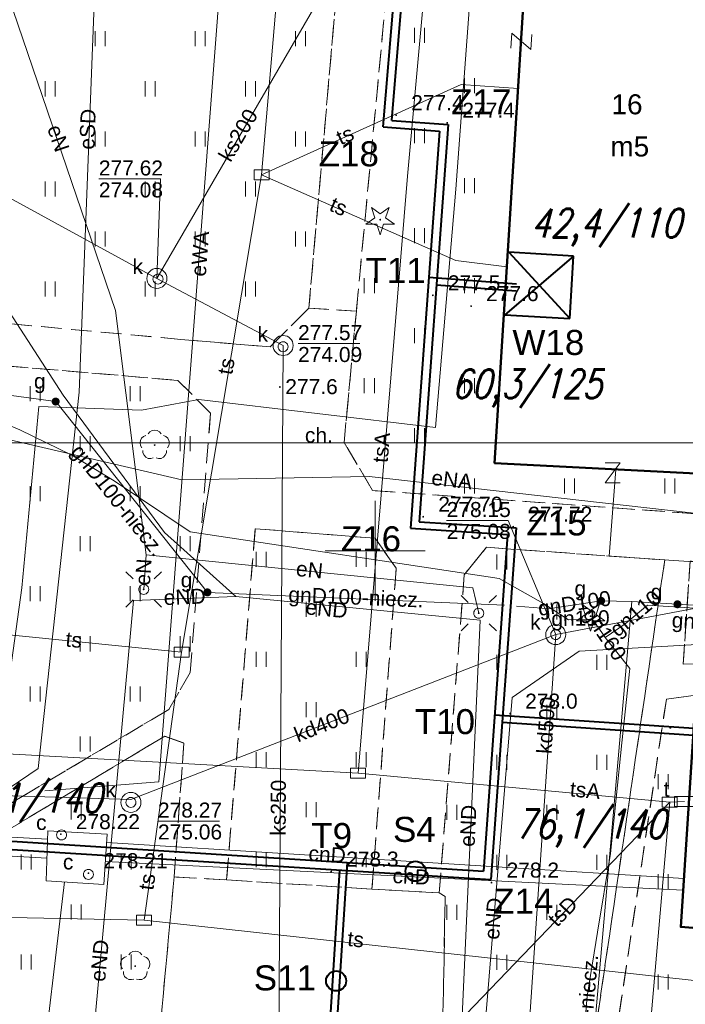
# Model space of a CAD drawing. Extents: x 0 to 6568752, y 0 to 5584302.
# Tile 61 of 74: x 6568532 to 6568565, y 5584077 to 5584127. Entities that reach past the tile are written whole.
import ezdxf
from ezdxf.enums import TextEntityAlignment as Align

# ---------------------------------------------------------------- set-up
doc = ezdxf.new("R2010")
doc.units = 0
doc.header["$PDSIZE"] = 0.75
doc.linetypes.add('GAK', pattern=[3.5, 2, -0.7, 0.1, -0.7])
doc.linetypes.add('PRZER2-1', pattern=[1.5, 1, -0.5])
doc.layers.get('0').update_dxf_attribs({"linetype": 'CONTINUOUS'})
doc.layers.get('Defpoints').update_dxf_attribs({"linetype": 'CONTINUOUS'})
for name, color, linetype, lineweight in [('alarm', 51, 'CONTINUOUS', 50), ('EGBU', 7, 'CONTINUOUS', 50), ('EGBU_O', 7, 'CONTINUOUS', 50), ('GEPADR_O', 7, 'CONTINUOUS', 18), ('GEPPHC', 7, 'CONTINUOUS', 18), ('GUPPRZ_O', 7, 'CONTINUOUS', 18), ('OTKC', 7, 'CONTINUOUS', 18), ('OTKC_O', 7, 'CONTINUOUS', 18), ('OTRN', 7, 'CONTINUOUS', 13), ('OTRN_O', 7, 'CONTINUOUS', 13), ('OTRS', 7, 'CONTINUOUS', 13), ('OTRS_O', 7, 'CONTINUOUS', 13), ('OTZT', 7, 'CONTINUOUS', 18), ('ramka sekcji', 7, 'CONTINUOUS', 18), ('siec', 7, 'GAK', 70), ('SUEO', 7, 'CONTINUOUS', 18), ('SUPK', 7, 'CONTINUOUS', 18), ('SUPW', 7, 'CONTINUOUS', 18), ('SUPW_O', 7, 'CONTINUOUS', 18)]:
    doc.layers.add(name, color=color, linetype=linetype, lineweight=lineweight)
for name, color, linetype, lineweight, true_color in [('OTZG', 7, 'CONTINUOUS', 18, 0x008000), ('OTZL', 7, 'CONTINUOUS', 18, 0x008000), ('SUCP', 7, 'CONTINUOUS', 18, 0xd200d2), ('SUCP_O', 7, 'CONTINUOUS', 18, 0xd200d2), ('SUEP', 1, 'CONTINUOUS', 18, 0xff0000), ('SUEP_O', 1, 'CONTINUOUS', 18, 0xff0000), ('SUGP', 7, 'CONTINUOUS', 18, 0xbfbf00), ('SUGP_O', 7, 'CONTINUOUS', 18, 0xbfbf00), ('SUGU', 7, 'CONTINUOUS', 18, 0xbfbf00), ('SUGU_O', 7, 'CONTINUOUS', 18, 0xbfbf00), ('SUKP', 7, 'CONTINUOUS', 18, 0x803300), ('SUKP_O', 7, 'CONTINUOUS', 18, 0x803300), ('SUTP', 7, 'CONTINUOUS', 18, 0xff9100), ('SUTP_O', 7, 'CONTINUOUS', 18, 0xff9100), ('SUTS', 7, 'CONTINUOUS', 18, 0xff9100), ('SUTS_O', 7, 'CONTINUOUS', 18, 0xff9100)]:
    doc.layers.add(name, color=color, linetype=linetype, lineweight=lineweight, true_color=true_color)
doc.styles.add('Arial', font='arial.ttf')
doc.styles.add('GEO-INFO', font='arial.ttf')
doc.styles.add('UZBROJENIE', font='SIMPLEX.shx', dxfattribs={"width": 0.8, "oblique": 15.00003, "height": 0.9})
doc.dimstyles.get("Standard").update_dxf_attribs({"dimtxt": 0.18, "dimasz": 0.18, "dimexe": 0.18, "dimexo": 0.0625, "dimgap": 0.09, "dimtad": 0, "dimtih": 1, "dimtoh": 1, "dimdec": 4, "dimzin": 0, "dimdsep": 46, "dimtxsty": 'Standard', "dimcen": 0.09, "dimadec": 0, "dimazin": 0, "dimtfac": 1, "dimtdec": 4, "dimtofl": 0, "dimtmove": 0, "dimatfit": 3, "dimfxl": 0, "dimtolj": 1, "dimtzin": 0, "dimarcsym": 0})

# ---------------------------------------------------------------- blocks, each defined once
blk = doc.blocks.new('D_GSPRDL1')
blk.add_hatch(color=0).paths.add_polyline_path([(0, -0.045), (0.013906, -0.042798), (0.02645, -0.036406), (0.036406, -0.02645), (0.042798, -0.013906), (0.045, 0), (0.042798, 0.013906), (0.036406, 0.02645), (0.02645, 0.036406), (0.013906, 0.042798), (0, 0.045), (-0.013906, 0.042798), (-0.02645, 0.036406), (-0.036406, 0.02645), (-0.042798, 0.013906), (-0.045, 0), (-0.042798, -0.013906), (-0.036406, -0.02645), (-0.02645, -0.036406), (-0.013906, -0.042798)])
at = {"color": 0}
for points in [[(-0.324277, 0.563333), (-0.240553, 0.662679), (-0.127956, 0.727494), (0, 0.75), (0.127956, 0.727494), (0.240553, 0.662679), (0.324277, 0.563333)], [(-0.635969, -0.134326), (-0.70458, -0.024001), (-0.731429, 0.103115), (-0.713292, 0.231763), (-0.652348, 0.346501), (-0.55591, 0.433559), (-0.435555, 0.482485)], [(0.435555, 0.482485), (0.55591, 0.433559), (0.652348, 0.346501), (0.713292, 0.231763), (0.731429, 0.103115), (0.70458, -0.024001), (0.635969, -0.134326)], [(-0.068773, -0.646351), (-0.194901, -0.677512), (-0.324092, -0.663766), (-0.440839, -0.606763), (-0.531129, -0.513345), (-0.584125, -0.394725), (-0.593465, -0.265141)], [(0.593465, -0.265141), (0.584125, -0.394725), (0.531129, -0.513345), (0.440839, -0.606763), (0.324092, -0.663766), (0.194901, -0.677512), (0.068773, -0.646351)]]:
    blk.add_lwpolyline(points, dxfattribs=at)
blk = doc.blocks.new('D_GSPRDI1')
blk.add_hatch(color=0).paths.add_polyline_path([(0, -0.045), (0.013906, -0.042798), (0.02645, -0.036406), (0.036406, -0.02645), (0.042798, -0.013906), (0.045, 0), (0.042798, 0.013906), (0.036406, 0.02645), (0.02645, 0.036406), (0.013906, 0.042798), (0, 0.045), (-0.013906, 0.042798), (-0.02645, 0.036406), (-0.036406, 0.02645), (-0.042798, 0.013906), (-0.045, 0), (-0.042798, -0.013906), (-0.036406, -0.02645), (-0.02645, -0.036406), (-0.013906, -0.042798)])
at = {"color": 0}
blk.add_lwpolyline([(0.272471, 0.088531), (0.713338, -0.231778), (0.168396, -0.231778), (0, -0.750048), (-0.168396, -0.231778), (-0.713338, -0.231778), (-0.272471, 0.088531), (-0.440867, 0.606801), (0, 0.286493), (0.440867, 0.606801)], close=True, dxfattribs=at)
blk = doc.blocks.new('D_GSPWPN1')
blk.add_hatch(color=0).paths.add_polyline_path([(-0.045, 0), (-0.043467, -0.011647), (-0.038971, -0.0225), (-0.03182, -0.03182), (-0.0225, -0.038971), (-0.011647, -0.043467), (0, -0.045), (0.011647, -0.043467), (0.0225, -0.038971), (0.03182, -0.03182), (0.038971, -0.0225), (0.043467, -0.011647), (0.045, 0), (0.043467, 0.011647), (0.038971, 0.0225), (0.03182, 0.03182), (0.0225, 0.038971), (0.011647, 0.043467), (0, 0.045), (-0.011647, 0.043467), (-0.0225, 0.038971), (-0.03182, 0.03182), (-0.038971, 0.0225), (-0.043467, 0.011647)])
blk = doc.blocks.new('D_GSPWPS1')
blk.add_hatch(color=0).paths.add_polyline_path([(-0.045, 0), (-0.043467, -0.011647), (-0.038971, -0.0225), (-0.03182, -0.03182), (-0.0225, -0.038971), (-0.011647, -0.043467), (0, -0.045), (0.011647, -0.043467), (0.0225, -0.038971), (0.03182, -0.03182), (0.038971, -0.0225), (0.043467, -0.011647), (0.045, 0), (0.043467, 0.011647), (0.038971, 0.0225), (0.03182, 0.03182), (0.0225, 0.038971), (0.011647, 0.043467), (0, 0.045), (-0.011647, 0.043467), (-0.0225, 0.038971), (-0.03182, 0.03182), (-0.038971, 0.0225), (-0.043467, 0.011647)])
blk = doc.blocks.new('D_GUPIKP1_3')
at = {"color": 0}
blk.add_lwpolyline([(0.375, -0.25), (-0.375, -0.25), (-0.375, 0.25), (0.375, 0.25)], close=True, dxfattribs=at)
blk = doc.blocks.new('D_GUPIWZ1_1')
at = {"color": 0}
blk.add_lwpolyline([(0, 0.25), (0.064705, 0.241481), (0.125, 0.216506), (0.176777, 0.176777), (0.216506, 0.125), (0.241481, 0.064705), (0.25, 0), (0.241481, -0.064705), (0.216506, -0.125), (0.176777, -0.176777), (0.125, -0.216506), (0.064705, -0.241481), (0, -0.25), (-0.064705, -0.241481), (-0.125, -0.216506), (-0.176777, -0.176777), (-0.216506, -0.125), (-0.241481, -0.064705), (-0.25, 0), (-0.241481, 0.064705), (-0.216506, 0.125), (-0.176777, 0.176777), (-0.125, 0.216506), (-0.064705, 0.241481)], close=True, dxfattribs=at)
blk = doc.blocks.new('D_GUPTSZ1')
at = {"color": 0}
blk.add_lwpolyline([(-0.5, -0.25), (-0.5, 0.25), (0.5, 0.25), (0.5, -0.25)], close=True, dxfattribs=at)
blk = doc.blocks.new('D_GUPGUT1')
blk.add_hatch(color=0).paths.add_polyline_path([(-0.2, 0), (-0.193185, -0.051764), (-0.173205, -0.1), (-0.141421, -0.141421), (-0.1, -0.173205), (-0.051764, -0.193185), (0, -0.2), (0.051764, -0.193185), (0.1, -0.173205), (0.141421, -0.141421), (0.173205, -0.1), (0.193185, -0.051764), (0.2, 0), (0.193185, 0.051764), (0.173205, 0.1), (0.141421, 0.141421), (0.1, 0.173205), (0.051764, 0.193185), (0, 0.2), (-0.051764, 0.193185), (-0.1, 0.173205), (-0.141421, 0.141421), (-0.173205, 0.1), (-0.193185, 0.051764)])
blk = doc.blocks.new('D_GEPPHC1')
at = {"color": 0}
blk.add_lwpolyline([(-0.375, 0.5), (0.375, 0.5), (-0.375, -0.5), (0.375, -0.5)], dxfattribs=at)
blk = doc.blocks.new('D_GUPELA2')
blk.add_hatch(color=0).paths.add_polyline_path([(-0.001087, 0.044987), (0.011881, 0.043403), (0.021281, 0.03965), (0.030065, 0.033482), (0.038133, 0.023893), (0.043117, 0.012881), (0.044986, 0.001113), (0.044323, -0.007777), (0.040557, -0.019497), (0.033417, -0.030138), (0.024849, -0.037517), (0.013788, -0.042836), (0.002013, -0.044955), (-0.00982, -0.043916), (-0.020466, -0.040077), (-0.029541, -0.033946), (-0.036867, -0.025804), (-0.04187, -0.01649), (-0.04461, -0.005909), (-0.044532, 0.006476), (-0.041285, 0.017903), (-0.034764, 0.028574), (-0.024479, 0.03776), (-0.013449, 0.042943)])
at = {"color": 0}
for points in [[(-0.883883, 0.883883), (-0.53033, 0.53033)], [(0.883883, 0.883883), (0.53033, 0.53033)], [(-0.883883, -0.883883), (-0.53033, -0.53033)], [(0.883883, -0.883883), (0.53033, -0.53033)]]:
    blk.add_lwpolyline(points, dxfattribs=at)
blk = doc.blocks.new('D_GUPELA1')
at = {"color": 0}
blk.add_lwpolyline([(0, 0.25), (0.064705, 0.241481), (0.125, 0.216506), (0.176777, 0.176777), (0.216506, 0.125), (0.241481, 0.064705), (0.25, 0), (0.241481, -0.064705), (0.216506, -0.125), (0.176777, -0.176777), (0.125, -0.216506), (0.064705, -0.241481), (0, -0.25), (-0.064705, -0.241481), (-0.125, -0.216506), (-0.176777, -0.176777), (-0.216506, -0.125), (-0.241481, -0.064705), (-0.25, 0), (-0.241481, 0.064705), (-0.216506, 0.125), (-0.176777, 0.176777), (-0.125, 0.216506), (-0.064705, 0.241481)], close=True, dxfattribs=at)
blk = doc.blocks.new('D_GSSUTR1')
at = {"color": 0}
for points in [[(-0.25666, 0.36165), (-0.25666, -0.38835)], [(0.24334, -0.38835), (0.24334, 0.36165)]]:
    blk.add_lwpolyline(points, dxfattribs=at)
blk = doc.blocks.new('*D45')
at = {"layer": 'Defpoints', "color": 0}
for p in [(6568647.5, 5584150), (6568650, 5584150), (0, 0)]:
    blk.add_point(p, dxfattribs=at)
at = {"layer": 'ramka sekcji', "color": 0, "lineweight": -2}
blk.add_line((6568649.938, 5584150), (6568647.5, 5584150), dxfattribs=at)
at = {"layer": 'ramka sekcji', "color": 0, "insert": (6568644.106, 5584150), "char_height": 0.75, "attachment_point": 5, "style": 'GEO-INFO'}
blk.add_mtext('\\A1;5584150.0000', dxfattribs=at)
blk = doc.blocks.new('*D46')
at = {"layer": 'Defpoints', "color": 0}
for p in [(6568650, 5584152.5), (6568650, 5584150), (0, 0)]:
    blk.add_point(p, dxfattribs=at)
at = {"layer": 'ramka sekcji', "color": 0, "lineweight": -2}
blk.add_line((6568650, 5584150.062), (6568650, 5584152.5), dxfattribs=at)
at = {"layer": 'ramka sekcji', "color": 0, "insert": (6568650, 5584155.896), "char_height": 0.75, "attachment_point": 5, "rotation": 90, "style": 'GEO-INFO'}
blk.add_mtext('\\A1;6568650.0000', dxfattribs=at)

msp = doc.modelspace()

# ---------------------------------------------------------------- linework, layer by layer
at = {"layer": 'EGBU', "linetype": 'Continuous', "lineweight": 50, "elevation": 10.18}
for points in [[(6568557.98, 5584136.49), (6568569.47, 5584135.69), (6568567.32, 5584103.8), (6568555.96, 5584104.39)], [(6568602.65, 5584087.73), (6568615.13, 5584086.91), (6568614.45, 5584075.57), (6568601.92, 5584076.39), (6568602.08, 5584078.81), (6568585.50349, 5584079.5626), (6568565.26, 5584081.22), (6568566.02, 5584092.79), (6568602.84, 5584090.38)]]:
    msp.add_lwpolyline(points, close=True, dxfattribs=at)
at = {"layer": 'GUPPRZ_O', "linetype": 'Continuous', "lineweight": 13, "elevation": 10.8, "flags": 128}
for points in [[(6568539.09863, 5584113.61504), (6568539.28129, 5584118.58461), (6568536.20129, 5584118.58461)], [(6568546.14921, 5584110.36004), (6568549.22921, 5584110.36004)], [(6568559.01562, 5584095.81893), (6568556.64774, 5584101.52142), (6568553.56774, 5584101.52142)], [(6568539.15205, 5584086.50726), (6568542.23205, 5584086.50726)]]:
    msp.add_lwpolyline(points, dxfattribs=at)
at = {"layer": 'OTKC', "linetype": 'PRZER2-1', "lineweight": 18, "elevation": 10.18}
for points in [[(6568579.27, 5584175.96), (6568577.89, 5584147.04), (6568576.88, 5584143.98), (6568575.77, 5584143.27), (6568575.98, 5584145.63), (6568574.16, 5584147.26), (6568554.03, 5584148.32), (6568552.41, 5584147.44), (6568549.06, 5584111.98), (6568546.69, 5584112.13), (6568548.71, 5584135.22), (6568544.24, 5584135.28), (6568544.3, 5584136.6), (6568548.86, 5584136.71), (6568549.91, 5584147.46), (6568548.36, 5584148.71), (6568512.64, 5584151), (6568511.13, 5584153.58), (6568564.91, 5584150.5), (6568565.44, 5584160.02), (6568563.93, 5584160.04), (6568564, 5584162.56)], [(6568518.41, 5584112.57), (6568540.29, 5584110.57), (6568544.75, 5584110.19), (6568546.69, 5584112.13), (6568549.06, 5584111.98), (6568548.45, 5584105.42), (6568549.87, 5584103.02), (6568571.95, 5584101.43), (6568573.16, 5584103.34), (6568573.59, 5584109.07), (6568572.02, 5584110.07), (6568572.14, 5584112.15), (6568573.84, 5584112.97), (6568574.32, 5584120.92), (6568572.45, 5584121.81), (6568572.5, 5584122.21), (6568572.68, 5584124.25), (6568572.62, 5584124.63), (6568574.6, 5584125.28), (6568575.25, 5584136.73)], [(6568512.66, 5584076.01), (6568539.69, 5584092.08), (6568540.76, 5584093.93), (6568541.78, 5584106.88), (6568540.15, 5584108.52), (6568520.91, 5584110.15)], [(6568560.68, 5584073.85), (6568564.46, 5584099.55), (6568555.56, 5584100.18), (6568554.45, 5584098.81), (6568553.2, 5584082.92), (6568549.84, 5584083.1), (6568551.05, 5584099.14), (6568550, 5584100.63), (6568544.01, 5584101.11), (6568542.58, 5584083.57), (6568539.96, 5584083.71), (6568540.45, 5584090.4), (6568539.49, 5584090.74), (6568514.70571, 5584075.918)], [(6568606.01, 5584096.31), (6568595.49, 5584096.94), (6568594.38, 5584094.9), (6568592.33, 5584095.02), (6568591.61, 5584097.16), (6568575.92, 5584098.19), (6568575.25, 5584096.87), (6568575.15, 5584095.88), (6568574.59, 5584095.91), (6568572.54, 5584095.98), (6568571.78, 5584099.05), (6568565.73, 5584099.49), (6568565.38, 5584094.34), (6568566.03, 5584094.36), (6568566.06, 5584094.12), (6568566.02, 5584092.79), (6568564.54, 5584092.6), (6568561.74, 5584073.87)], [(6568539.27, 5584076.24), (6568539.96, 5584083.71), (6568542.58, 5584083.57), (6568549.84, 5584083.1), (6568553.2, 5584082.92), (6568553.49, 5584082.73), (6568553.36, 5584075.15)]]:
    msp.add_lwpolyline(points, dxfattribs=at)
at = {"layer": 'OTZT', "color": 7, "linetype": 'PRZER2-1', "lineweight": 18, "elevation": 10.1}
msp.add_lwpolyline([(6568512.64, 5584151), (6568548.36, 5584148.71), (6568549.91, 5584147.46), (6568548.86, 5584136.71), (6568544.3, 5584136.6), (6568544.24, 5584135.28), (6568548.71, 5584135.22), (6568546.69, 5584112.13), (6568544.75, 5584110.19), (6568540.29, 5584110.57), (6568518.41, 5584112.57, 0.06950968), (6568522.62, 5584114.07, 0.13495358), (6568527.22, 5584117.66, 0.05243036), (6568528.58, 5584120.07, 0.08477307), (6568529.58, 5584123.78, 0.19005271), (6568527.44, 5584131.44)], format="xyb", close=True, dxfattribs=at)
msp.add_lwpolyline([(6568557.58749, 5584130.39087), (6568555.96, 5584104.39), (6568567.32, 5584103.8), (6568567.75554, 5584110.26011), (6568568.96, 5584110.21), (6568572.02, 5584110.07), (6568573.59, 5584109.07), (6568573.16, 5584103.34), (6568571.95, 5584101.43), (6568549.87, 5584103.02), (6568548.45, 5584105.42), (6568549.06, 5584111.98), (6568552.41, 5584147.44)], dxfattribs=at)
for points in [[(6568539.69, 5584092.08), (6568512.66, 5584076.01), (6568489.26, 5584077.14), (6568492.58, 5584108.67), (6568493.31, 5584108.77), (6568492.52, 5584097.26), (6568509.79, 5584095.95), (6568509.6, 5584093.44), (6568529.29, 5584092.09), (6568530.1, 5584103.63), (6568518.89587, 5584104.372), (6568518.97, 5584105.49), (6568519.17, 5584108.37), (6568519.64, 5584108.25), (6568520.91, 5584110.15), (6568540.15, 5584108.52), (6568541.78, 5584106.88), (6568540.76, 5584093.93)], [(6568542.58, 5584083.57), (6568544.01, 5584101.11), (6568550, 5584100.63), (6568551.05, 5584099.14), (6568549.84, 5584083.1)], [(6568553.2, 5584082.92), (6568554.45, 5584098.81), (6568555.56, 5584100.18), (6568564.46, 5584099.55), (6568560.68, 5584073.85), (6568554.25, 5584074.24), (6568553.36, 5584075.15), (6568553.49, 5584082.73)], [(6568566.03, 5584094.36), (6568565.38, 5584094.34), (6568565.73, 5584099.49), (6568571.78, 5584099.05), (6568572.54, 5584095.98), (6568572.44, 5584093.56), (6568572.36981, 5584092.37438), (6568571.69965, 5584092.41825), (6568571.78, 5584094.09)], [(6568608.44986, 5584087.34892), (6568608.54, 5584088.56), (6568608.72, 5584091.33), (6568610.23, 5584096.05), (6568619.67, 5584095.39), (6568621.64, 5584091.37), (6568622.05, 5584083.43), (6568621, 5584073.54), (6568619.15, 5584071.63), (6568561.74, 5584073.87), (6568564.54, 5584092.6), (6568566.02, 5584092.79), (6568565.26, 5584081.22), (6568585.50349, 5584079.5626), (6568602.08, 5584078.81), (6568601.92, 5584076.39), (6568614.45, 5584075.57), (6568615.13, 5584086.91)], [(6568539.49, 5584090.74), (6568540.45, 5584090.4), (6568539.96, 5584083.71), (6568539.27, 5584076.24), (6568538.01, 5584074.87), (6568514.70571, 5584075.918)]]:
    msp.add_lwpolyline(points, close=True, dxfattribs=at)
at = {"layer": 'ramka sekcji'}
for q in [(6568550, 5584102.5), (6568547.5, 5584100), (6568550, 5584097.5), (6568552.5, 5584100)]:
    msp.add_line((6568550, 5584100), q, dxfattribs=at)
at = {"layer": 'siec', "linetype": 'ByBlock', "lineweight": 40}
for p, q in [((6568550.40279, 5584121.18744), (6568552.16807, 5584142.40148)), ((6568550.82997, 5584121.51131), (6568552.53652, 5584142.01961)), ((6568550.82997, 5584121.51131), (6568553.63862, 5584121.30223)), ((6568550.40279, 5584121.18744), (6568553.21143, 5584120.97837)), ((6568553.21143, 5584120.97837), (6568551.76672, 5584101.13095)), ((6568553.63862, 5584121.30223), (6568552.1939, 5584101.45481)), ((6568559.90885, 5584114.72142), (6568556.47029, 5584111.79538)), ((6568559.90885, 5584114.72142), (6568556.66726, 5584114.92541)), ((6568556.66726, 5584114.92541), (6568559.72579, 5584111.6042)), ((6568559.72579, 5584111.6042), (6568559.90885, 5584114.72142)), ((6568557.06244, 5584113.33411), (6568552.67823, 5584113.65324)), ((6568557.03703, 5584112.98503), (6568553.0543, 5584113.27494)), ((6568556.47029, 5584111.79538), (6568559.72579, 5584111.6042)), ((6568552.1939, 5584101.45481), (6568557.03539, 5584101.15095)), ((6568551.76672, 5584101.13095), (6568556.60821, 5584100.82709)), ((6568556.60821, 5584100.82709), (6568555.40295, 5584084.00556)), ((6568557.03539, 5584101.15095), (6568555.77652, 5584083.58117)), ((6568566.66345, 5584091.08247), (6568555.96161, 5584091.80264)), ((6568566.63844, 5584090.73336), (6568556.33864, 5584091.42648)), ((6568511.23681, 5584086.79448), (6568555.40295, 5584084.00556)), ((6568511.60696, 5584086.37031), (6568555.77652, 5584083.58117)), ((6568547.79508, 5584071.51157), (6568548.61098, 5584084.43438)), ((6568547.42372, 5584071.18433), (6568548.23647, 5584084.0573))]:
    msp.add_line(p, q, dxfattribs=at)
at = {"layer": 'siec', "linetype": 'ByBlock', "lineweight": 20}
msp.add_line((6568238.01967, 5584105.39829), (6568734.39713, 5584105.39829), dxfattribs=at)
at = {"layer": 'siec', "color": 0, "linetype": 'ByBlock', "lineweight": 40}
for centre in [(6568552.01677, 5584083.99554), (6568548.05034, 5584078.51648)]:
    msp.add_circle(centre, 0.5, dxfattribs=at)
at = {"layer": 'SUCP', "linetype": 'Continuous', "lineweight": 18, "elevation": 10.14}
for points in [[(6568562.02216, 5584104.07515), (6568561.68919, 5584099.73481), (6568567.16673, 5584099.37446), (6568566.80281, 5584092.73876)], [(6568533.6399, 5584085.60204), (6568518.60395, 5584086.42735), (6568518.65884, 5584088.57266), (6568514.61306, 5584088.72682), (6568514.37118, 5584086.68212), (6568494.51573, 5584087.80409)], [(6568494.4364, 5584086.91236), (6568515.26947, 5584085.82769), (6568515.48817, 5584088.05753), (6568517.65572, 5584087.96171), (6568517.68655, 5584085.57013), (6568533.60476, 5584084.65495)], [(6568536.59649, 5584085.42561), (6568565.41866, 5584083.63546)], [(6568536.5346, 5584084.49207), (6568565.38067, 5584083.05711)], [(6568524.00871, 5584062.45446), (6568524.33259, 5584073.36083), (6568533.21135, 5584072.63888), (6568534.49392, 5584083.46105)]]:
    msp.add_lwpolyline(points, dxfattribs=at)
at = {"layer": 'SUEP', "linetype": 'Continuous', "lineweight": 18, "elevation": 10.14}
for points in [[(6568513.84, 5584184.74), (6568513.42, 5584175.82), (6568512.75, 5584162.24), (6568512.75, 5584153.66), (6568511.73, 5584141.53), (6568511.14, 5584126.58), (6568517.89, 5584124.93), (6568523.5, 5584125.16), (6568531.17, 5584129.17), (6568537.04, 5584112.01), (6568538.56, 5584099.8), (6568554.87, 5584098.16), (6568555.17, 5584096.89)], [(6568569.37, 5584175.62), (6568568.52, 5584159.59), (6568568.14, 5584150.17), (6568566.9, 5584142.58), (6568561.93, 5584142.71), (6568561.67, 5584137.44), (6568555.62, 5584137.86), (6568555.14, 5584133.1), (6568554.03, 5584118.07), (6568553.01, 5584106.16), (6568541.2, 5584107.56), (6568538.33, 5584107.04), (6568533.21, 5584107.22), (6568532.35, 5584098.15), (6568531.19, 5584089.85), (6568518.96, 5584091.16), (6568517.74, 5584090.95), (6568509.4, 5584091.91), (6568507.99, 5584094.06), (6568491.24, 5584095.24), (6568484.86, 5584095.4), (6568483.86, 5584081.14), (6568482.35, 5584064.46)], [(6568445.94158, 5584095.72461), (6568463.08232, 5584095.53245), (6568469.09261, 5584094.92384), (6568472.44526, 5584094.27199), (6568479.09718, 5584093.38563), (6568501.60242, 5584091.16944), (6568510.47472, 5584090.11168), (6568531.72465, 5584088.14533), (6568533.163, 5584089.13494), (6568535.21086, 5584107.92978), (6568536.22578, 5584134.20382), (6568538.22056, 5584135.05463), (6568554.95303, 5584133.678), (6568555.75969, 5584133.63631), (6568556.96104, 5584133.35687), (6568557.78151, 5584133.33584)], [(6568557.77497, 5584133.2318), (6568544.91633, 5584133.62582), (6568542.39104, 5584130.14301), (6568539.19817, 5584088.45866), (6568533.50346, 5584088.01524)], [(6568543.04895, 5584097.72899), (6568539.48763, 5584100.91335), (6568534.41875, 5584107.77857), (6568523.75545, 5584124.26244)], [(6568540.34378, 5584103.54458), (6568519.21387, 5584108.4567), (6568515.71516, 5584111.05182), (6568503.34985, 5584113.7187)], [(6568569.91319, 5584101.43542), (6568549.69204, 5584103.72059), (6568540.34378, 5584103.54458)], [(6568538.56, 5584099.8), (6568538.44, 5584098.08)], [(6568543.04895, 5584097.72899), (6568537.92641, 5584097.52808)], [(6568554.23033, 5584074.18224), (6568555.24524, 5584096.53605), (6568543.04895, 5584097.72899)], [(6568537.92641, 5584097.52808), (6568535.8969, 5584075.41982), (6568503.16129, 5584077.9235)], [(6568569.31956, 5584095.50732), (6568560.18052, 5584094.99152), (6568556.83307, 5584092.68021), (6568554.39222, 5584063.02146), (6568554.33033, 5584053.54893), (6568552.48145, 5584045.61649)]]:
    msp.add_lwpolyline(points, dxfattribs=at)
at = {"layer": 'SUGP', "linetype": 'Continuous', "lineweight": 18, "elevation": 10.14}
for points in [[(6568458.83, 5584129.82), (6568459.24, 5584129.71), (6568460.2, 5584129.67), (6568468.74, 5584129.03), (6568479.87, 5584117.82), (6568483.1, 5584115), (6568488.73, 5584114.5), (6568494.42, 5584113.87), (6568496.56, 5584113.72), (6568499.7, 5584113.6), (6568500.52, 5584113.54), (6568512.13, 5584112.31), (6568519.66, 5584110.17), (6568521.23, 5584109.76), (6568528, 5584107.85), (6568532.26, 5584106.05), (6568534.85, 5584104.78), (6568536.97, 5584103.5), (6568540.76, 5584100.95), (6568556.2, 5584098.63), (6568558.41, 5584097.38), (6568559.66, 5584096.55), (6568560.85, 5584096.57), (6568561.32, 5584095.93)], [(6568488.21736, 5584113.58955), (6568489.91, 5584114), (6568495.64566, 5584113.37527), (6568505.4744, 5584113.11106), (6568512.647, 5584110.41918), (6568531.5921, 5584107.80216), (6568534.04564, 5584107.46376), (6568541.62208, 5584097.92971), (6568556.46, 5584097.29)], [(6568557.05, 5584097.24), (6568558.30585, 5584097.13732), (6568558.64, 5584097.11), (6568561.28598, 5584097.50512), (6568562.82052, 5584097.47189)], [(6568558.41, 5584097.38), (6568558.31, 5584097.22), (6568558.30585, 5584097.13732)], [(6568562.82052, 5584097.47189), (6568562.6358, 5584095.35435), (6568562.41519, 5584092.84033), (6568559.27657, 5584056.94925)], [(6568562.48, 5584096.35), (6568563.6, 5584097.29), (6568563.85, 5584097.27)], [(6568562.82052, 5584097.47189), (6568565.09444, 5584097.33519)], [(6568563.85, 5584097.27), (6568566.49, 5584097.11), (6568569.55, 5584097.02), (6568571.39, 5584096.91)], [(6568565.09444, 5584097.33519), (6568571.26066, 5584096.96563)], [(6568561.49, 5584095.68), (6568562.48, 5584096.35)], [(6568561.32, 5584095.93), (6568561.49, 5584095.68)], [(6568561.49, 5584095.68), (6568562.71, 5584094.12), (6568562.31, 5584090.42), (6568561.75, 5584084.89), (6568561.11, 5584080.96), (6568560.58, 5584077.75), (6568560.4, 5584075.59), (6568560.77, 5584068.39), (6568560.47, 5584063.47)]]:
    msp.add_lwpolyline(points, dxfattribs=at)
at = {"layer": 'SUKP', "linetype": 'Continuous', "lineweight": 18, "elevation": 10.14}
for points in [[(6568623.96972, 5584021.39394), (6568594.36033, 5584047.55093), (6568568.60146, 5584064.77377), (6568545.13518, 5584067.49805), (6568545.4042, 5584110.26428), (6568539.09863, 5584113.61504), (6568505.81597, 5584131.84069)], [(6568547.3519, 5584127.85095), (6568539.09863, 5584113.61504)], [(6568559.01562, 5584095.81893), (6568577.52836, 5584099.31317)], [(6568456.9388, 5584093.09331), (6568486.76093, 5584090.70348), (6568499.27701, 5584089.16851), (6568521.14002, 5584088.09718), (6568537.79246, 5584087.58027), (6568559.01562, 5584095.81893)], [(6568557.51513, 5584034.18498), (6568557.60295, 5584075.02743), (6568559.01562, 5584095.81893)]]:
    msp.add_lwpolyline(points, dxfattribs=at)
at = {"layer": 'SUPK', "linetype": 'Continuous', "lineweight": 18, "elevation": 10.14}
for points in [[(6568539.09863, 5584113.11504, -1), (6568539.09863, 5584114.11504, -1)], [(6568545.4042, 5584109.76428, -1), (6568545.4042, 5584110.76428, -1)], [(6568559.01562, 5584095.31893, -1), (6568559.01562, 5584096.31893, -1)], [(6568537.80215, 5584086.93491, -1), (6568537.80215, 5584087.93491, -1)]]:
    msp.add_lwpolyline(points, format="xyb", close=True, dxfattribs=at)
msp.add_lwpolyline([(6568533.65522, 5584086.01489), (6568536.62487, 5584085.85375), (6568536.45785, 5584083.33419), (6568533.5627, 5584083.52121)], close=True, dxfattribs=at)
at = {"layer": 'SUTP', "linetype": 'Continuous', "lineweight": 18, "elevation": 10.14}
for points in [[(6568549.14326, 5584088.89683), (6568551.61898, 5584118.72103), (6568552.56429, 5584129.17402), (6568561.31736, 5584152.25858)], [(6568538.45712, 5584081.55457), (6568540.33073, 5584094.93775), (6568544.32745, 5584118.79709), (6568546.22854, 5584140.83128)], [(6568557.1373, 5584123.09852), (6568554.30007, 5584123.30593), (6568544.32745, 5584118.79709)], [(6568556.5768, 5584114.19168), (6568554.03342, 5584114.51182), (6568544.32745, 5584118.79709)], [(6568477.67628, 5584101.43695), (6568482.69538, 5584084.47031), (6568512.58946, 5584082.07631), (6568538.45712, 5584081.55457)], [(6568529.56608, 5584096.02329), (6568540.33073, 5584094.93775)], [(6568482.03767, 5584094.3726), (6568487.21105, 5584092.58912), (6568513.47533, 5584090.8574), (6568549.14326, 5584088.89683)], [(6568549.14326, 5584088.89683), (6568564.71312, 5584087.44734)], [(6568554.12834, 5584076.43037), (6568564.71312, 5584087.44734)], [(6568564.71312, 5584087.44734), (6568563.50282, 5584073.50067), (6568559.78238, 5584021.5387), (6568576.74575, 5584017.49696)], [(6568565.44279, 5584087.47674), (6568564.71312, 5584087.44734)], [(6568538.45712, 5584081.55457), (6568569.72372, 5584078.12118)]]:
    msp.add_lwpolyline(points, dxfattribs=at)

# ---------------------------------------------------------------- block references
at = {"layer": 'GEPPHC', "linetype": 'Continuous', "lineweight": 18, "rotation": 266.2686105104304}
msp.add_blockref('D_GEPPHC1', (6568557.29181, 5584125.46189, 10.24), dxfattribs=at)
at = {"layer": 'GEPPHC', "linetype": 'Continuous', "lineweight": 18}
msp.add_blockref('D_GEPPHC1', (6568561.86114, 5584103.89529, 10.24), dxfattribs=at)
at = {"layer": 'OTRN', "linetype": 'Continuous', "lineweight": 13}
for p in [(6568551.05, 5584121.77, 10.08), (6568553.6, 5584121.39, 10.08), (6568552.88, 5584112.77, 10.08), (6568554.79, 5584112.23, 10.08), (6568545.24, 5584108.19, 10.08), (6568556.74, 5584091.87, 10.08), (6568564.74, 5584091.16, 10.08), (6568547.8, 5584083.98, 10.08), (6568555.81, 5584083.43, 10.08)]:
    msp.add_blockref('D_GSPWPN1', p, dxfattribs=at)
at = {"layer": 'OTRS', "linetype": 'Continuous', "lineweight": 13}
for p in [(6568552.4, 5584101.71, 10.08), (6568556.89, 5584101.21, 10.08), (6568534.3, 5584085.85, 10.08), (6568535.68, 5584083.9, 10.08)]:
    msp.add_blockref('D_GSPWPS1', p, dxfattribs=at)
at = {"layer": 'OTZG', "linetype": 'Continuous', "lineweight": 18}
for p in [(6568550.25, 5584116.55, 10.12), (6568560.76, 5584096.74, 10.12)]:
    msp.add_blockref('D_GSPRDI1', p, dxfattribs=at)
at = {"layer": 'OTZL', "linetype": 'Continuous', "lineweight": 18}
for p in [(6568538.99, 5584105.29, 10.12), (6568538.02, 5584079.26, 10.12)]:
    msp.add_blockref('D_GSPRDL1', p, dxfattribs=at)
at = {"layer": 'OTZT', "color": 7, "linetype": 'Continuous', "lineweight": 18}
for p in [(6568536.275, 5584125.59968, 10.1), (6568541.275, 5584125.59968, 10.1), (6568546.275, 5584125.59968, 10.1), (6568552.215, 5584125.76466, 10.1), (6568533.775, 5584123.09968, 10.1), (6568538.775, 5584123.09968, 10.1), (6568543.775, 5584123.09968, 10.1), (6568554.715, 5584123.26466, 10.1), (6568536.275, 5584120.59968, 10.1), (6568541.275, 5584120.59968, 10.1), (6568546.275, 5584120.59968, 10.1), (6568552.215, 5584120.76466, 10.1), (6568533.775, 5584118.09968, 10.1), (6568538.775, 5584118.09968, 10.1), (6568543.775, 5584118.09968, 10.1), (6568554.715, 5584118.26466, 10.1), (6568536.275, 5584115.59968, 10.1), (6568541.275, 5584115.59968, 10.1), (6568546.275, 5584115.59968, 10.1), (6568552.215, 5584115.76466, 10.1), (6568533.775, 5584113.09968, 10.1), (6568538.775, 5584113.09968, 10.1), (6568543.775, 5584113.09968, 10.1), (6568549.715, 5584113.26466, 10.1), (6568554.715, 5584113.26466, 10.1), (6568552.215, 5584110.76466, 10.1), (6568549.715, 5584108.26466, 10.1), (6568554.715, 5584108.26466, 10.1), (6568533.02, 5584107.87222, 10.1), (6568538.02, 5584107.87222, 10.1), (6568552.215, 5584105.76466, 10.1), (6568535.52, 5584105.37222, 10.1), (6568540.52, 5584105.37222, 10.1), (6568554.715, 5584103.26466, 10.1), (6568559.715, 5584103.26466, 10.1), (6568564.715, 5584103.26466, 10.1), (6568533.02, 5584102.87222, 10.1), (6568538.02, 5584102.87222, 10.1), (6568535.52, 5584100.37222, 10.1), (6568540.52, 5584100.37222, 10.1), (6568544.315, 5584099.59053, 10.1), (6568549.315, 5584099.59053, 10.1), (6568556.33, 5584099.45537, 10.1), (6568533.02, 5584097.87222, 10.1), (6568538.02, 5584097.87222, 10.1), (6568546.815, 5584097.09053, 10.1), (6568558.83, 5584096.95537, 10.1), (6568535.52, 5584095.37222, 10.1), (6568540.52, 5584095.37222, 10.1), (6568544.315, 5584094.59053, 10.1), (6568549.315, 5584094.59053, 10.1), (6568556.33, 5584094.45537, 10.1), (6568561.33, 5584094.45537, 10.1), (6568533.02, 5584092.87222, 10.1), (6568538.02, 5584092.87222, 10.1), (6568546.815, 5584092.09053, 10.1), (6568558.83, 5584091.95537, 10.1), (6568535.52, 5584090.37222, 10.1), (6568544.315, 5584089.59053, 10.1), (6568549.315, 5584089.59053, 10.1), (6568556.33, 5584089.45537, 10.1), (6568561.33, 5584089.45537, 10.1), (6568564.395, 5584088.48292, 10.1), (6568546.815, 5584087.09053, 10.1), (6568535.07786, 5584086.9776, 10.1), (6568553.83, 5584086.95537, 10.1), (6568558.83, 5584086.95537, 10.1), (6568544.315, 5584084.59053, 10.1), (6568549.315, 5584084.59053, 10.1), (6568532.57786, 5584084.4776, 10.1), (6568537.57786, 5584084.4776, 10.1), (6568556.33, 5584084.45537, 10.1), (6568561.33, 5584084.45537, 10.1), (6568564.395, 5584083.48292, 10.1), (6568535.07786, 5584081.9776, 10.1), (6568553.83, 5584081.95537, 10.1), (6568558.83, 5584081.95537, 10.1), (6568532.57786, 5584079.4776, 10.1), (6568537.57786, 5584079.4776, 10.1), (6568556.33, 5584079.45537, 10.1), (6568564.395, 5584078.48292, 10.1)]:
    msp.add_blockref('D_GSSUTR1', p, dxfattribs=at)
at = {"layer": 'SUEO', "linetype": 'Continuous', "lineweight": 18}
for name, p in [('D_GUPELA2', (6568538.44, 5584098.08, 10.15)), ('D_GUPELA1', (6568538.44, 5584098.08, 10.16)), ('D_GUPELA2', (6568555.17, 5584096.89, 10.15)), ('D_GUPELA1', (6568555.17, 5584096.89, 10.16))]:
    msp.add_blockref(name, p, dxfattribs=at)
at = {"layer": 'SUGU', "linetype": 'Continuous', "lineweight": 18}
for p in [(6568534.04564, 5584107.46376, 10.16), (6568541.62208, 5584097.92971, 10.16), (6568561.28598, 5584097.50512, 10.16), (6568565.09444, 5584097.33519, 10.16)]:
    msp.add_blockref('D_GUPGUT1', p, dxfattribs=at)
at = {"layer": 'SUPK', "linetype": 'Continuous', "lineweight": 18}
for p in [(6568544.32745, 5584118.79709, 10.16), (6568540.33073, 5584094.93775, 10.16), (6568549.14326, 5584088.89683, 10.16), (6568564.71312, 5584087.44734, 10.16), (6568538.45712, 5584081.55457, 10.16)]:
    msp.add_blockref('D_GUPIKP1_3', p, dxfattribs=at)
at = {"layer": 'SUPW', "linetype": 'Continuous', "lineweight": 18}
for p in [(6568539.15519, 5584113.58426, 10.18), (6568545.39921, 5584110.20449, 10.18), (6568559.01562, 5584095.81893, 10.18), (6568537.80215, 5584087.43491, 10.18), (6568534.34, 5584085.81, 10.18), (6568535.68, 5584083.84, 10.18)]:
    msp.add_blockref('D_GUPIWZ1_1', p, dxfattribs=at)
at = {"layer": 'SUTS', "linetype": 'Continuous', "lineweight": 18}
msp.add_blockref('D_GUPTSZ1', (6568565.44279, 5584087.47674, 10.16), dxfattribs=at)

# ---------------------------------------------------------------- texts
at = {"layer": 'alarm', "color": 0, "linetype": 'Continuous', "lineweight": 30, "style": 'GEO-INFO'}
for s, p in [('Z17', (6568555.2957, 5584122.43486, -9.52)), ('Z18', (6568548.68515, 5584119.84124, 10.84)), ('T11', (6568551.01956, 5584114.01333, 0.62)), ('W18', (6568558.64824, 5584110.41648, 0.62)), ('Z15', (6568559.05528, 5584101.38907, -9.52)), ('Z16', (6568549.78945, 5584100.60684, 0.66)), ('T10', (6568553.48242, 5584091.47185, -9.52)), ('S4', (6568551.95957, 5584086.08958, -9.52)), ('T9', (6568547.82799, 5584085.78217, -9.52)), ('Z14', (6568557.39991, 5584082.50316, -9.52)), ('S11', (6568545.49112, 5584078.67052, 0.62))]:
    msp.add_text(s, height=1.25, dxfattribs=at).set_placement(p, align=Align.MIDDLE)
at = {"layer": 'alarm', "color": 0, "lineweight": 30, "style": 'UZBROJENIE', "oblique": 15.00003, "width": 0.8}
for s, p in [('42,4/110', (6568557.77578, 5584115.65723)), ('60,3/125', (6568553.81774, 5584107.62466)), ('76,1/140', (6568528.83871, 5584086.93609, 10.18)), ('76,1/140', (6568557.00073, 5584085.64033, 10.18))]:
    msp.add_text(s, height=1.44, dxfattribs=at).set_placement(p)
at = {"layer": 'EGBU_O', "linetype": 'Continuous', "lineweight": 0, "style": 'Arial'}
msp.add_text('m5', height=1, dxfattribs=at).set_placement((6568562.715, 5584119.7063, 10.8), align=Align.CENTER)
at = {"layer": 'GEPADR_O', "linetype": 'Continuous', "lineweight": 0, "style": 'Arial'}
msp.add_text('16', height=1, dxfattribs=at).set_placement((6568561.79987, 5584121.8135, 10.8))
at = {"layer": 'GUPPRZ_O', "linetype": 'Continuous', "lineweight": 0, "style": 'Arial'}
for s, p in [('277.62', (6568536.20129, 5584118.75711, 10.8)), ('274.08', (6568536.20129, 5584117.66211, 10.8)), ('277.57', (6568546.14921, 5584110.53254, 10.8)), ('274.09', (6568546.14921, 5584109.43754, 10.8)), ('278.15', (6568553.56774, 5584101.69392, 10.8)), ('275.08', (6568553.56774, 5584100.59892, 10.8)), ('278.27', (6568539.15205, 5584086.67976, 10.8)), ('275.06', (6568539.15205, 5584085.58476, 10.8))]:
    msp.add_text(s, height=0.75, dxfattribs=at).set_placement(p)
at = {"layer": 'OTKC_O', "linetype": 'Continuous', "lineweight": 0, "style": 'Arial'}
msp.add_text('ch.', height=0.75, dxfattribs=at).set_placement((6568547.19041, 5584105.40888, 10.8), align=Align.CENTER)
at = {"layer": 'OTRN_O', "linetype": 'Continuous', "lineweight": 0, "style": 'Arial'}
for s, p in [('277.4', (6568551.8, 5584122.02, 10.8)), ('277.4', (6568554.35, 5584121.64, 10.8)), ('277.5', (6568553.63, 5584113.02, 10.8)), ('277.6', (6568555.54, 5584112.48, 10.8)), ('277.6', (6568545.5104, 5584107.83269, 10.8)), ('278.0', (6568557.49, 5584092.12, 10.8)), ('278.3', (6568548.55, 5584084.23, 10.8)), ('278.2', (6568556.56, 5584083.68, 10.8))]:
    msp.add_text(s, height=0.75, dxfattribs=at).set_placement(p)
at = {"layer": 'OTRS_O', "linetype": 'Continuous', "lineweight": 0, "style": 'Arial'}
for s, p in [('277.70', (6568553.15, 5584101.96, 10.8)), ('277.72', (6568557.64, 5584101.46, 10.8)), ('278.22', (6568535.05, 5584086.1, 10.8)), ('278.21', (6568536.43, 5584084.15, 10.8))]:
    msp.add_text(s, height=0.75, dxfattribs=at).set_placement(p)
at = {"layer": 'SUCP_O', "linetype": 'Continuous', "lineweight": 0, "style": 'Arial'}
for rotation, p in [(356.423007, (6568547.58281, 5584084.46946, 10.8)), (357.172251, (6568551.7854, 5584083.3643, 10.8))]:
    msp.add_text('cnD', height=0.75, rotation=rotation, dxfattribs=at).set_placement(p, align=Align.CENTER)
at = {"layer": 'SUEP_O', "linetype": 'Continuous', "lineweight": 0, "style": 'Arial'}
for s, rotation, p in [('eSD', 87.787865, (6568536.01158, 5584121.05547, 10.8)), ('eN', 288.884514, (6568533.82732, 5584120.49501, 10.8)), ('eWA', 85.619908, (6568541.62458, 5584114.81828, 10.8)), ('eNA', 353.552435, (6568553.79032, 5584103.18844, 10.8)), ('eN', 86.009092, (6568538.79277, 5584098.91957, 10.8)), ('eN', 354.258103, (6568546.68564, 5584098.68799, 10.8)), ('eND', 2.246084, (6568540.49918, 5584097.33528, 10.8)), ('eND', 354.413558, (6568547.53773, 5584096.73787, 10.8)), ('eND', 87.400429, (6568555.01009, 5584086.25177, 10.8)), ('eND', 85.295283, (6568556.26621, 5584081.60062, 10.8)), ('eND', 84.755015, (6568536.60818, 5584079.4982, 10.8))]:
    msp.add_text(s, height=0.75, rotation=rotation, dxfattribs=at).set_placement(p, align=Align.CENTER)
at = {"layer": 'SUGP_O', "linetype": 'Continuous', "lineweight": 0, "style": 'Arial'}
for s, rotation, p in [('gnD100-niecz.', 308.473166, (6568536.86441, 5584102.29699, 10.8)), ('gnD100-niecz.', 357.531328, (6568549.0284, 5584097.31665, 10.8)), ('gnD100', 8.49303, (6568560.00633, 5584097.0173, 10.8)), ('gn110', 40.006238, (6568563.22867, 5584096.5952, 10.8)), ('gn110', 0.962855, (6568560.25993, 5584096.26656, 10.8)), ('gn160', 304.215704, (6568561.16232, 5584095.63997, 10.8)), ('gnD150-niecz.', 356.570245, (6568568.16456, 5584095.98076, 10.8)), ('gnD150-niecz.', 85.002295, (6568560.84848, 5584076.44393, 10.8))]:
    msp.add_text(s, height=0.75, rotation=rotation, dxfattribs=at).set_placement(p, align=Align.CENTER)
at = {"layer": 'SUGU_O', "linetype": 'Continuous', "lineweight": 0, "style": 'Arial'}
for p in [(6568533.54358, 5584108.11, 10.8), (6568540.87208, 5584098.17971, 10.8), (6568560.53598, 5584097.75512, 10.8), (6568564.34444, 5584097.58519, 10.8)]:
    msp.add_text('g', height=0.75, dxfattribs=at).set_placement(p, align=Align.RIGHT)
at = {"layer": 'SUKP_O', "linetype": 'Continuous', "lineweight": 0, "style": 'Arial'}
for s, rotation, p in [('ks200', 59.896979, (6568543.47916, 5584120.5858, 10.8)), ('kd500', 86.113048, (6568558.9014, 5584091.26602, 10.8)), ('kd400', 21.565001, (6568547.46862, 5584090.95277, 10.8)), ('ks250', 89.648982, (6568545.5348, 5584087.16935, 10.8))]:
    msp.add_text(s, height=0.75, rotation=rotation, dxfattribs=at).set_placement(p, align=Align.CENTER)
at = {"layer": 'SUPW_O', "linetype": 'Continuous', "lineweight": 0, "style": 'Arial'}
for s, p in [('k', (6568538.40519, 5584113.83426, 10.8)), ('k', (6568544.64921, 5584110.45449, 10.8)), ('k', (6568558.26562, 5584096.06893, 10.8)), ('k', (6568537.05215, 5584087.68491, 10.8)), ('c', (6568533.59, 5584086.06, 10.8)), ('c', (6568534.93, 5584084.09, 10.8))]:
    msp.add_text(s, height=0.75, dxfattribs=at).set_placement(p, align=Align.RIGHT)
at = {"layer": 'SUTP_O', "linetype": 'Continuous', "lineweight": 0, "style": 'Arial'}
for s, rotation, p in [('ts', 24.328796, (6568548.64806, 5584120.42747, 10.8)), ('ts', 336.178136, (6568548.02386, 5584116.86566, 10.8)), ('ts', 80.490573, (6568542.92448, 5584109.16672, 10.8)), ('tsA', 85.254739, (6568550.68423, 5584105.13403, 10.8)), ('ts', 354.241576, (6568534.91896, 5584095.18852, 10.8)), ('tsA', 354.681315, (6568560.45254, 5584087.67146, 10.8)), ('ts', 82.030507, (6568538.97313, 5584083.41739, 10.8)), ('tsD', 46.146169, (6568559.63236, 5584081.73553, 10.8)), ('ts', 353.733442, (6568548.99171, 5584080.22555, 10.8))]:
    msp.add_text(s, height=0.75, rotation=rotation, dxfattribs=at).set_placement(p, align=Align.CENTER)
at = {"layer": 'SUTS_O', "linetype": 'Continuous', "lineweight": 0, "style": 'Arial'}
msp.add_text('t', height=0.75, dxfattribs=at).set_placement((6568564.69279, 5584087.72674, 10.8), align=Align.RIGHT)

# ---------------------------------------------------------------- dimensions: what is measured, and where the dimension line sits
at = {"layer": 'ramka sekcji'}
for offset, dtype, picture, middle in [((0, 2.5), 1, '*D46', (6568650, 5584155.8956787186)), ((-2.5, 0), 0, '*D45', (6568644.1063676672, 5584150))]:
    dim = msp.add_ordinate_dim(feature_location=(6568650, 5584150), offset=offset, dtype=dtype, origin=(0, 0), dimstyle='Standard', override={"dimtxt": 0.75, "dimtxsty": 'GEO-INFO'}, dxfattribs=at)
    dim.commit()
    dim.dimension.update_dxf_attribs({"geometry": picture, "text_midpoint": middle})

doc.saveas('drawing.dxf')
